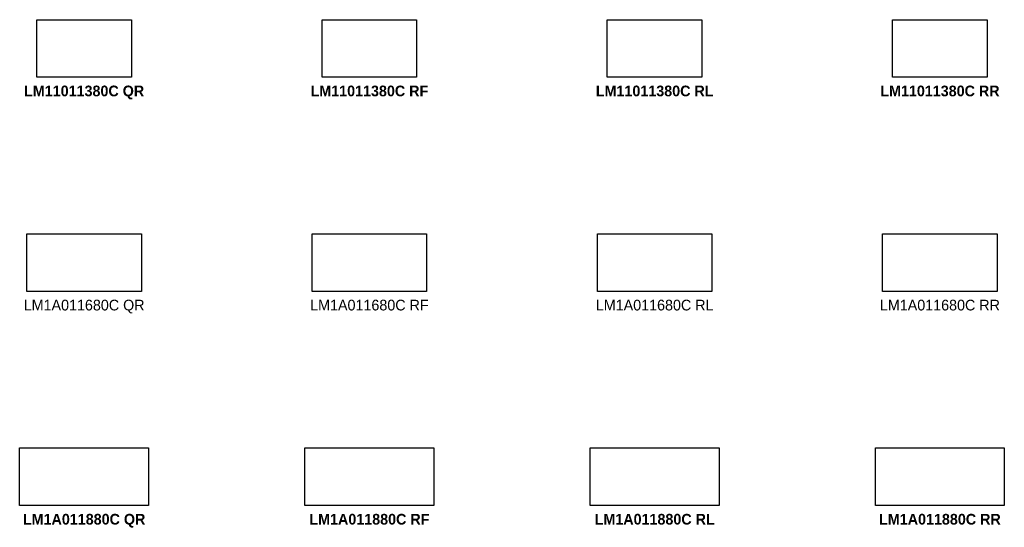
# Model space of a CAD drawing. Header units: metres. Extents: x 1.9 to 52.8, y -69.9 to 13.
# Tile 6 of 6: x 26.6 to 40.4, y 3.8 to 10.9. Entities that reach past the tile are written whole.
import ezdxf

# ---------------------------------------------------------------- set-up
doc = ezdxf.new("R2010")
doc.units = ezdxf.units.M
doc.header["$MEASUREMENT"] = 0
doc.layers.add('72_AIX_LONGOMESAS_D2_ANY', color=251, linetype='Continuous')
doc.layers.add('72_EGR_BASE_TEXT', color=7, linetype='Continuous')
doc.styles.add('X3G_ENTITY_3BED6', font='Montserrat-Bold.ttf', dxfattribs={"height": 0.15})
doc.styles.add('X3G_ENTITY_3BED7', font='Montserrat-Bold.ttf', dxfattribs={"height": 0.15})
doc.styles.add('X3G_ENTITY_3BED8', font='LEELAWAD.TTF', dxfattribs={"height": 0.15})
doc.styles.add('X3G_ENTITY_3BED9', font='Montserrat-Bold.ttf', dxfattribs={"height": 0.15})
doc.styles.add('X3G_ENTITY_3BEDA', font='Montserrat-Bold.ttf', dxfattribs={"height": 0.15})
doc.styles.add('X3G_ENTITY_3BEDB', font='LEELAWAD.TTF', dxfattribs={"height": 0.15})
doc.styles.add('X3G_ENTITY_3BF12', font='Montserrat-Bold.ttf', dxfattribs={"height": 0.15})
doc.styles.add('X3G_ENTITY_3BF13', font='LEELAWAD.TTF', dxfattribs={"height": 0.15})
doc.styles.add('X3G_ENTITY_3BF14', font='Montserrat-Bold.ttf', dxfattribs={"height": 0.15})
doc.styles.add('X3G_ENTITY_3BF30', font='Montserrat-Bold.ttf', dxfattribs={"height": 0.15})
doc.styles.add('X3G_ENTITY_3BF31', font='Montserrat-Bold.ttf', dxfattribs={"height": 0.15})
doc.styles.add('X3G_ENTITY_3BF32', font='LEELAWAD.TTF', dxfattribs={"height": 0.15})

# ---------------------------------------------------------------- blocks, each defined once
blk = doc.blocks.new('72_AIX_LONGOMESAS_D2_LONGO')
at = {"layer": '72_AIX_LONGOMESAS_D2_ANY'}
blk.add_lwpolyline([(0, 0), (1, 0), (1, -1), (0, -1)], close=True, dxfattribs=at)
blk = doc.blocks.new('72aix_longomesas2993BF4FC9CE646C282A23C16E263B964')
at = {"xscale": 1.3261, "yscale": 0.8061}
blk.add_blockref('72_AIX_LONGOMESAS_D2_LONGO', (0, 0), dxfattribs=at)
blk = doc.blocks.new('72aix_longomesas2367BEC2AFD304AE1BD4A9155FDA08D00')
at = {"xscale": 1.6061, "yscale": 0.8061}
blk.add_blockref('72_AIX_LONGOMESAS_D2_LONGO', (0, 0), dxfattribs=at)
blk = doc.blocks.new('72aix_longomesas2E4B00C9C4C154875BE1DEFCEB167D669')
at = {"xscale": 1.3261, "yscale": 0.8061}
blk.add_blockref('72_AIX_LONGOMESAS_D2_LONGO', (0, 0), dxfattribs=at)
blk = doc.blocks.new('72aix_longomesas2EE5D3C2E15D94690A6F3D3485149522F')
at = {"xscale": 1.8061, "yscale": 0.8061}
blk.add_blockref('72_AIX_LONGOMESAS_D2_LONGO', (0, 0), dxfattribs=at)
blk = doc.blocks.new('72aix_longomesas23F8DFB72415D4995AB9F855068455E21')
at = {"xscale": 1.3261, "yscale": 0.8061}
blk.add_blockref('72_AIX_LONGOMESAS_D2_LONGO', (0, 0), dxfattribs=at)
blk = doc.blocks.new('72aix_longomesas28F5CE26757AD40268E0007C00AB3967E')
at = {"xscale": 1.6061, "yscale": 0.8061}
blk.add_blockref('72_AIX_LONGOMESAS_D2_LONGO', (0, 0), dxfattribs=at)
blk = doc.blocks.new('72aix_longomesas2B47F0346C8864BA58AFAD6B983957A23')
at = {"xscale": 1.6061, "yscale": 0.8061}
blk.add_blockref('72_AIX_LONGOMESAS_D2_LONGO', (0, 0), dxfattribs=at)
blk = doc.blocks.new('72aix_longomesas2CE76DD8679BA43BB90E052934A96D7FA')
at = {"xscale": 1.3261, "yscale": 0.8061}
blk.add_blockref('72_AIX_LONGOMESAS_D2_LONGO', (0, 0), dxfattribs=at)
blk = doc.blocks.new('72aix_longomesas24F00B04BD559443AA3E80C0CD56EBE29')
at = {"xscale": 1.8061, "yscale": 0.8061}
blk.add_blockref('72_AIX_LONGOMESAS_D2_LONGO', (0, 0), dxfattribs=at)
blk = doc.blocks.new('72aix_longomesas23267DE3A6F6B41E6854FDE12583CD448')
at = {"xscale": 1.8061, "yscale": 0.8061}
blk.add_blockref('72_AIX_LONGOMESAS_D2_LONGO', (0, 0), dxfattribs=at)
blk = doc.blocks.new('72aix_longomesas21993681845E54C8E9CFD76F9E9F515AC')
at = {"xscale": 1.8061, "yscale": 0.8061}
blk.add_blockref('72_AIX_LONGOMESAS_D2_LONGO', (0, 0), dxfattribs=at)
blk = doc.blocks.new('72aix_longomesas2D9EB6A3BEA8B4C9CB351F3D75968DA22')
at = {"xscale": 1.6061, "yscale": 0.8061}
blk.add_blockref('72_AIX_LONGOMESAS_D2_LONGO', (0, 0), dxfattribs=at)

msp = doc.modelspace()

# ---------------------------------------------------------------- block references
at = {"color": 7}
for name, p in [('72aix_longomesas2E4B00C9C4C154875BE1DEFCEB167D669', (26.861, 10.874)), ('72aix_longomesas2993BF4FC9CE646C282A23C16E263B964', (30.861, 10.874)), ('72aix_longomesas2CE76DD8679BA43BB90E052934A96D7FA', (34.861, 10.874)), ('72aix_longomesas23F8DFB72415D4995AB9F855068455E21', (38.861, 10.874)), ('72aix_longomesas28F5CE26757AD40268E0007C00AB3967E', (26.721, 7.874)), ('72aix_longomesas2D9EB6A3BEA8B4C9CB351F3D75968DA22', (30.721, 7.874)), ('72aix_longomesas2367BEC2AFD304AE1BD4A9155FDA08D00', (34.721, 7.874)), ('72aix_longomesas2B47F0346C8864BA58AFAD6B983957A23', (38.721, 7.874))]:
    msp.add_blockref(name, p, dxfattribs=at)
at = {"color": 7, "rotation": 359.9999999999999}
for name, p in [('72aix_longomesas21993681845E54C8E9CFD76F9E9F515AC', (26.621, 4.874)), ('72aix_longomesas23267DE3A6F6B41E6854FDE12583CD448', (30.621, 4.874)), ('72aix_longomesas2EE5D3C2E15D94690A6F3D3485149522F', (34.621, 4.874)), ('72aix_longomesas24F00B04BD559443AA3E80C0CD56EBE29', (38.621, 4.874))]:
    msp.add_blockref(name, p, dxfattribs=at)

# ---------------------------------------------------------------- texts
at = {"layer": '72_EGR_BASE_TEXT', "color": 1, "true_color": 0xff0000, "char_height": 0.15, "attachment_point": 2}
for s, insert, style in [('LM11011380C QR', (27.525, 9.951), 'X3G_ENTITY_3BED6'), ('LM11011380C RF', (31.525, 9.951), 'X3G_ENTITY_3BED9'), ('LM11011380C RL', (35.525, 9.951), 'X3G_ENTITY_3BF14'), ('LM11011380C RR', (39.525, 9.951), 'X3G_ENTITY_3BF31'), ('LM1A011680C QR', (27.525, 6.951), 'X3G_ENTITY_3BED8'), ('LM1A011680C RF', (31.525, 6.951), 'X3G_ENTITY_3BEDB'), ('LM1A011680C RL', (35.525, 6.951), 'X3G_ENTITY_3BF13'), ('LM1A011680C RR', (39.525, 6.951), 'X3G_ENTITY_3BF32'), ('LM1A011880C QR', (27.525, 3.951), 'X3G_ENTITY_3BED7'), ('LM1A011880C RF', (31.525, 3.951), 'X3G_ENTITY_3BEDA'), ('LM1A011880C RL', (35.525, 3.951), 'X3G_ENTITY_3BF12'), ('LM1A011880C RR', (39.525, 3.951), 'X3G_ENTITY_3BF30')]:
    msp.add_mtext(s, dxfattribs=dict(at, insert=insert, style=style))

doc.saveas('drawing.dxf')
